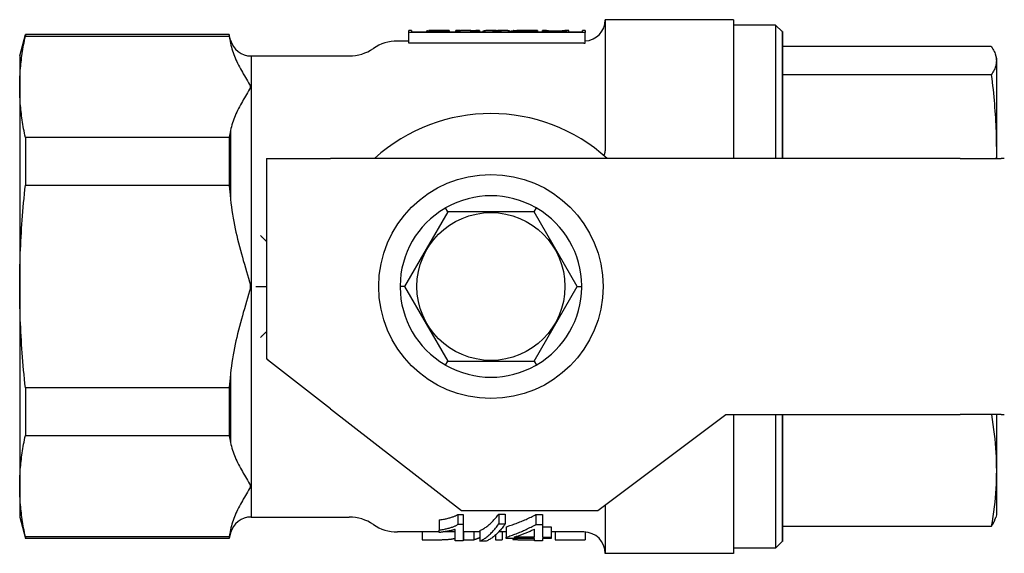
# Model space of a CAD drawing. Header units: millimetres. Extents: x 266 to 437, y 88 to 323.
# Tile 4 of 9: x 266 to 312, y 298 to 323. Entities that reach past the tile are written whole.
import ezdxf

# ---------------------------------------------------------------- set-up
doc = ezdxf.new("R2010")
doc.units = ezdxf.units.MM
doc.layers.add('DETAIL', color=2, linetype='Continuous')

msp = doc.modelspace()

# ---------------------------------------------------------------- linework, layer by layer
at = {"layer": 'DETAIL'}
for p, q in [((293.719, 323.082), (293.719, 316.945)), ((299.719, 323.082), (293.719, 323.082)), ((299.719, 323.082), (299.719, 316.581)), ((284.525, 322.474), (284.525, 322.582)), ((284.65, 322.582), (284.525, 322.582)), ((284.65, 322.582), (284.65, 322.491)), ((285.407, 322.554), (285.375, 322.554)), ((285.375, 322.491), (285.375, 322.554)), ((285.407, 322.558), (286.234, 322.558)), ((285.407, 322.539), (285.407, 322.558)), ((286.419, 322.539), (285.407, 322.539)), ((285.407, 322.491), (285.407, 322.539)), ((285.458, 322.582), (285.458, 322.582)), ((286.234, 322.582), (285.458, 322.582)), ((285.458, 322.558), (285.458, 322.582)), ((286.419, 322.582), (285.458, 322.582)), ((286.234, 322.558), (286.234, 322.582)), ((286.419, 322.582), (286.419, 322.539)), ((286.419, 322.491), (286.419, 322.539)), ((286.733, 322.539), (286.733, 322.582)), ((286.91, 322.582), (286.733, 322.582)), ((286.91, 322.539), (286.733, 322.539)), ((286.733, 322.491), (286.733, 322.539)), ((286.91, 322.582), (286.91, 322.539)), ((286.91, 322.491), (286.91, 322.539)), ((287.402, 322.582), (287.189, 322.582)), ((287.835, 322.539), (287.646, 322.539)), ((287.646, 322.491), (287.646, 322.539)), ((287.658, 322.569), (287.658, 322.582)), ((287.835, 322.582), (287.658, 322.582)), ((287.835, 322.582), (287.835, 322.539)), ((287.835, 322.491), (287.835, 322.539)), ((287.981, 322.491), (287.981, 322.535)), ((288.465, 322.582), (288.274, 322.582)), ((288.52, 322.58), (288.78, 322.58)), ((288.753, 322.539), (288.553, 322.539)), ((288.553, 322.491), (288.553, 322.539)), ((288.753, 322.491), (288.753, 322.539)), ((289.014, 322.582), (288.834, 322.582)), ((289.289, 322.491), (289.289, 322.535)), ((289.314, 322.491), (289.314, 322.535)), ((289.426, 322.491), (289.426, 322.574)), ((290.545, 322.582), (289.582, 322.582)), ((290.361, 322.557), (289.917, 322.557)), ((290.545, 322.539), (289.925, 322.539)), ((289.963, 322.582), (290.361, 322.582)), ((290.361, 322.557), (290.361, 322.582)), ((290.545, 322.582), (290.545, 322.539)), ((290.545, 322.491), (290.545, 322.539)), ((290.777, 322.491), (290.777, 322.576)), ((290.801, 322.491), (290.801, 322.574)), ((290.962, 322.576), (290.962, 322.578)), ((292.013, 322.582), (291.823, 322.582)), ((292.013, 322.491), (292.013, 322.582)), ((292.65, 322.491), (292.65, 322.582)), ((292.775, 322.582), (292.65, 322.582)), ((292.775, 322.582), (292.775, 322.474)), ((301.69, 322.832), (299.719, 322.832)), ((301.69, 322.832), (301.69, 316.58)), ((301.993, 322.529), (301.69, 322.832)), ((301.993, 322.529), (301.993, 316.58)), ((302.019, 322.528), (301.993, 322.529)), ((302.019, 322.528), (302.019, 316.58)), ((266.319, 321.382), (266.587, 322.382)), ((266.587, 322.382), (266.587, 322.312)), ((276.119, 322.382), (266.587, 322.382)), ((266.587, 322.312), (276.119, 322.312)), ((276.119, 322.382), (276.119, 322.312)), ((276.187, 322.129), (276.119, 322.382)), ((276.187, 322.129), (276.187, 321.977)), ((284.525, 322.082), (283.999, 322.082)), ((292.775, 322.474), (284.525, 322.474)), ((284.525, 321.979), (284.525, 322.474)), ((292.65, 322.491), (284.65, 322.491)), ((292.775, 321.98), (292.775, 322.474)), ((292.719, 321.979), (284.525, 321.979)), ((311.782, 321.824), (302.019, 321.824)), ((266.319, 321.382), (266.319, 319.935)), ((277.155, 321.382), (277.155, 299.782)), ((277.155, 321.382), (281.738, 321.382)), ((312.019, 321.28), (311.986, 321.404)), ((312.019, 321.28), (312.019, 316.579)), ((311.782, 320.501), (302.019, 320.501)), ((266.319, 319.935), (266.319, 310.582)), ((277.119, 319.907), (277.119, 319.964)), ((276.187, 317.894), (276.187, 314.666)), ((266.587, 317.558), (266.587, 315.336)), ((276.119, 317.558), (266.587, 317.558)), ((276.119, 317.558), (276.119, 315.336)), ((277.87, 316.584), (277.869, 307.184)), ((277.87, 316.584), (280.87, 316.584)), ((299.37, 316.581), (280.87, 316.584)), ((300.431, 316.58), (299.37, 316.581)), ((310.32, 316.579), (300.431, 316.58)), ((310.32, 316.579), (312.238, 316.579)), ((312.39, 316.579), (312.238, 316.579)), ((266.587, 315.336), (276.119, 315.336)), ((286.349, 314.082), (286.245, 314.262)), ((290.39, 314.082), (290.494, 314.262)), ((286.349, 314.082), (284.328, 310.582)), ((290.39, 314.082), (286.349, 314.082)), ((292.411, 310.582), (290.39, 314.082)), ((266.319, 310.582), (266.319, 301.229)), ((277.119, 310.526), (277.119, 310.639)), ((277.367, 310.582), (277.869, 310.582)), ((284.328, 310.582), (284.12, 310.582)), ((284.328, 310.582), (286.349, 307.082)), ((290.39, 307.082), (292.411, 310.582)), ((292.411, 310.582), (292.618, 310.582)), ((277.911, 307.184), (277.869, 307.184)), ((277.911, 307.184), (277.911, 307.151)), ((280.868, 304.85), (277.911, 307.151)), ((286.245, 306.903), (286.349, 307.082)), ((286.349, 307.082), (290.39, 307.082)), ((290.39, 307.082), (290.494, 306.903)), ((276.187, 306.499), (276.187, 303.271)), ((266.587, 305.828), (266.587, 303.606)), ((276.119, 305.828), (266.587, 305.828)), ((276.119, 305.828), (276.119, 303.606)), ((280.868, 304.85), (286.994, 300.083)), ((293.368, 300.082), (299.368, 304.581)), ((299.368, 304.581), (300.429, 304.58)), ((299.719, 304.581), (299.719, 298.082)), ((300.429, 304.58), (310.318, 304.579)), ((301.69, 304.58), (301.69, 298.332)), ((301.993, 304.58), (301.993, 298.636)), ((302.019, 304.58), (302.019, 298.637)), ((312.237, 304.579), (310.318, 304.579)), ((312.019, 304.579), (312.019, 299.885)), ((312.237, 304.579), (312.388, 304.579)), ((312.388, 304.579), (312.391, 304.579)), ((266.587, 303.606), (276.119, 303.606)), ((266.319, 301.229), (266.319, 299.782)), ((277.119, 301.201), (277.119, 301.258)), ((286.994, 300.083), (293.368, 300.082)), ((293.719, 300.345), (293.719, 298.082)), ((266.319, 299.782), (266.587, 298.782)), ((277.155, 299.782), (281.738, 299.782)), ((285.943, 299.645), (285.943, 299.17)), ((286.824, 299.906), (287.066, 299.906)), ((286.824, 299.906), (286.824, 299.441)), ((287.066, 299.906), (287.066, 299.441)), ((288.732, 299.92), (289.035, 299.92)), ((288.732, 299.92), (288.732, 299.457)), ((289.035, 299.92), (289.035, 299.457)), ((290.476, 299.901), (290.783, 299.901)), ((290.476, 299.901), (290.476, 299.437)), ((290.783, 299.901), (290.783, 299.437)), ((312.019, 299.885), (311.986, 299.761)), ((276.187, 299.036), (276.119, 298.782)), ((276.187, 299.188), (276.187, 299.036)), ((285.943, 299.082), (283.999, 299.082)), ((285.156, 299.082), (285.156, 298.719)), ((285.943, 299.058), (285.943, 299.17)), ((286.691, 299.082), (286.129, 299.082)), ((286.691, 298.661), (286.691, 299.198)), ((286.824, 299.441), (287.066, 299.441)), ((287.066, 299.441), (287.066, 298.661)), ((287.849, 299.082), (287.066, 299.082)), ((287.083, 299.082), (287.083, 298.719)), ((287.562, 299.082), (287.562, 298.719)), ((287.849, 299.152), (287.849, 298.655)), ((289.086, 299.082), (288.73, 299.082)), ((288.732, 299.457), (289.035, 299.457)), ((288.9, 299.082), (288.9, 298.719)), ((289.086, 299.33), (289.086, 298.841)), ((290.408, 298.841), (290.408, 299.22)), ((290.476, 299.437), (290.783, 299.437)), ((290.783, 299.437), (290.783, 298.841)), ((290.783, 299.33), (291.194, 299.33)), ((291.194, 299.33), (291.194, 298.841)), ((292.719, 299.082), (291.194, 299.082)), ((291.381, 299.082), (291.381, 298.719)), ((292.774, 299.081), (292.774, 298.719)), ((311.782, 299.341), (302.019, 299.341)), ((266.587, 298.852), (266.587, 298.782)), ((276.119, 298.852), (266.587, 298.852)), ((276.119, 298.782), (266.587, 298.782)), ((276.119, 298.852), (276.119, 298.782)), ((285.156, 298.719), (285.794, 298.719)), ((287.066, 298.661), (286.691, 298.661)), ((287.083, 298.719), (287.562, 298.719)), ((288.151, 298.655), (287.849, 298.655)), ((288.585, 298.94), (288.585, 298.719)), ((288.585, 298.719), (288.9, 298.719)), ((289.086, 298.772), (289.086, 298.841)), ((290.408, 298.772), (289.086, 298.772)), ((289.396, 298.772), (289.396, 298.735)), ((290.408, 298.841), (289.453, 298.841)), ((290.408, 298.661), (290.408, 298.772)), ((290.783, 298.661), (290.408, 298.661)), ((290.783, 298.841), (291.194, 298.841)), ((290.783, 298.772), (290.783, 298.661)), ((291.194, 298.772), (290.783, 298.772)), ((291.194, 298.841), (291.194, 298.772)), ((291.381, 298.719), (292.774, 298.719)), ((301.993, 298.636), (301.69, 298.332)), ((302.019, 298.637), (301.993, 298.636)), ((299.719, 298.082), (293.719, 298.082)), ((301.69, 298.332), (299.719, 298.332))]:
    msp.add_line(p, q, dxfattribs=at)
at = {"layer": 'DETAIL', "flags": 128}
for points in [[(287.646, 322.539), (287.615, 322.545), (287.585, 322.55), (287.554, 322.555), (287.523, 322.559), (287.493, 322.563), (287.462, 322.567), (287.431, 322.57), (287.401, 322.573), (287.37, 322.576), (287.339, 322.578), (287.308, 322.579), (287.278, 322.581), (287.247, 322.582), (287.216, 322.582), (287.186, 322.582), (287.155, 322.582), (287.124, 322.582), (287.094, 322.581), (287.063, 322.579), (287.032, 322.577), (287.002, 322.575), (286.971, 322.573), (286.94, 322.57), (286.91, 322.566)], [(287.402, 322.582), (287.413, 322.582), (287.424, 322.582), (287.434, 322.582), (287.445, 322.582), (287.456, 322.582), (287.466, 322.582), (287.477, 322.581), (287.488, 322.581), (287.498, 322.58), (287.509, 322.58), (287.52, 322.58), (287.53, 322.579), (287.541, 322.578), (287.552, 322.578), (287.562, 322.577), (287.573, 322.576), (287.584, 322.576), (287.594, 322.575), (287.605, 322.574), (287.616, 322.573), (287.626, 322.572), (287.637, 322.571), (287.647, 322.57), (287.658, 322.569)], [(288.553, 322.539), (288.529, 322.546), (288.505, 322.553), (288.482, 322.559), (288.458, 322.564), (288.434, 322.568), (288.41, 322.572), (288.386, 322.575), (288.362, 322.578), (288.339, 322.58), (288.315, 322.581), (288.291, 322.582), (288.267, 322.582), (288.243, 322.582), (288.22, 322.581), (288.196, 322.579), (288.172, 322.577), (288.148, 322.574), (288.124, 322.57), (288.1, 322.566), (288.077, 322.561), (288.053, 322.555), (288.029, 322.549), (288.005, 322.542), (287.981, 322.535)], [(288.558, 322.577), (288.554, 322.577), (288.55, 322.578), (288.546, 322.578), (288.542, 322.579), (288.538, 322.579), (288.534, 322.579), (288.531, 322.58), (288.527, 322.58), (288.523, 322.58), (288.519, 322.581), (288.515, 322.581), (288.511, 322.581), (288.508, 322.581), (288.504, 322.581), (288.5, 322.582), (288.496, 322.582), (288.492, 322.582), (288.488, 322.582), (288.485, 322.582), (288.481, 322.582), (288.477, 322.582), (288.473, 322.582), (288.469, 322.582), (288.465, 322.582)], [(288.657, 322.556), (288.654, 322.557), (288.651, 322.558), (288.648, 322.559), (288.645, 322.56), (288.642, 322.561), (288.638, 322.562), (288.635, 322.563), (288.631, 322.563), (288.628, 322.564), (288.624, 322.565), (288.62, 322.566), (288.616, 322.567), (288.612, 322.568), (288.607, 322.569), (288.603, 322.57), (288.598, 322.571), (288.594, 322.572), (288.589, 322.572), (288.584, 322.573), (288.579, 322.574), (288.574, 322.575), (288.568, 322.575), (288.563, 322.576), (288.558, 322.577)], [(288.733, 322.576), (288.729, 322.575), (288.725, 322.575), (288.721, 322.574), (288.718, 322.573), (288.714, 322.573), (288.71, 322.572), (288.707, 322.571), (288.703, 322.571), (288.7, 322.57), (288.697, 322.569), (288.693, 322.568), (288.69, 322.568), (288.687, 322.567), (288.684, 322.566), (288.681, 322.565), (288.678, 322.564), (288.675, 322.563), (288.672, 322.562), (288.669, 322.561), (288.667, 322.56), (288.664, 322.559), (288.662, 322.558), (288.659, 322.557), (288.657, 322.556)], [(288.834, 322.582), (288.83, 322.582), (288.826, 322.582), (288.821, 322.582), (288.817, 322.582), (288.813, 322.582), (288.809, 322.582), (288.805, 322.582), (288.8, 322.582), (288.796, 322.581), (288.792, 322.581), (288.788, 322.581), (288.783, 322.581), (288.779, 322.58), (288.775, 322.58), (288.771, 322.58), (288.767, 322.579), (288.762, 322.579), (288.758, 322.579), (288.754, 322.578), (288.75, 322.578), (288.745, 322.577), (288.741, 322.577), (288.737, 322.576), (288.733, 322.576)], [(289.289, 322.535), (289.267, 322.542), (289.245, 322.549), (289.222, 322.555), (289.2, 322.561), (289.177, 322.566), (289.155, 322.57), (289.133, 322.574), (289.11, 322.577), (289.088, 322.579), (289.066, 322.581), (289.043, 322.582), (289.021, 322.582), (288.999, 322.582), (288.976, 322.581), (288.954, 322.58), (288.932, 322.578), (288.909, 322.575), (288.887, 322.572), (288.864, 322.568), (288.842, 322.564), (288.82, 322.559), (288.797, 322.553), (288.775, 322.546), (288.753, 322.539)], [(289.426, 322.555), (289.422, 322.555), (289.417, 322.554), (289.412, 322.553), (289.408, 322.552), (289.403, 322.552), (289.398, 322.551), (289.394, 322.55), (289.389, 322.549), (289.384, 322.548), (289.379, 322.547), (289.375, 322.547), (289.37, 322.546), (289.365, 322.545), (289.361, 322.544), (289.356, 322.543), (289.351, 322.542), (289.347, 322.541), (289.342, 322.54), (289.337, 322.539), (289.332, 322.539), (289.328, 322.538), (289.323, 322.537), (289.318, 322.536), (289.314, 322.535)], [(289.426, 322.574), (289.427, 322.575), (289.428, 322.576), (289.429, 322.576), (289.431, 322.577), (289.433, 322.578), (289.436, 322.578), (289.44, 322.579), (289.444, 322.579), (289.448, 322.58), (289.453, 322.58), (289.459, 322.581), (289.465, 322.581), (289.472, 322.581), (289.479, 322.581), (289.487, 322.582), (289.495, 322.582), (289.504, 322.582), (289.514, 322.582), (289.524, 322.582), (289.534, 322.582), (289.545, 322.582), (289.557, 322.582), (289.569, 322.582), (289.582, 322.582)], [(289.925, 322.539), (289.879, 322.539), (289.837, 322.54), (289.797, 322.54), (289.76, 322.541), (289.726, 322.541), (289.694, 322.542), (289.666, 322.543), (289.64, 322.544), (289.616, 322.545), (289.594, 322.547), (289.572, 322.548), (289.552, 322.55), (289.533, 322.552), (289.516, 322.554), (289.499, 322.556), (289.484, 322.558), (289.471, 322.56), (289.459, 322.563), (289.449, 322.565), (289.441, 322.567), (289.435, 322.569), (289.43, 322.571), (289.427, 322.572), (289.426, 322.574)], [(289.617, 322.574), (289.618, 322.575), (289.619, 322.576), (289.622, 322.577), (289.626, 322.577), (289.632, 322.578), (289.638, 322.579), (289.646, 322.579), (289.654, 322.58), (289.664, 322.58), (289.675, 322.58), (289.687, 322.581), (289.7, 322.581), (289.714, 322.581), (289.73, 322.581), (289.746, 322.582), (289.763, 322.582), (289.782, 322.582), (289.803, 322.582), (289.825, 322.582), (289.849, 322.582), (289.875, 322.582), (289.903, 322.582), (289.932, 322.582), (289.963, 322.582)], [(289.917, 322.557), (289.892, 322.557), (289.868, 322.557), (289.845, 322.557), (289.823, 322.557), (289.802, 322.558), (289.783, 322.558), (289.764, 322.559), (289.747, 322.559), (289.731, 322.56), (289.716, 322.561), (289.702, 322.562), (289.689, 322.563), (289.678, 322.563), (289.667, 322.564), (289.658, 322.565), (289.649, 322.566), (289.642, 322.567), (289.635, 322.568), (289.63, 322.569), (289.625, 322.57), (289.622, 322.571), (289.619, 322.572), (289.617, 322.573), (289.617, 322.574)], [(290.962, 322.578), (290.954, 322.578), (290.946, 322.578), (290.938, 322.577), (290.931, 322.577), (290.923, 322.577), (290.915, 322.577), (290.908, 322.577), (290.9, 322.577), (290.892, 322.577), (290.885, 322.577), (290.877, 322.577), (290.869, 322.577), (290.862, 322.577), (290.854, 322.576), (290.846, 322.576), (290.839, 322.576), (290.831, 322.576), (290.823, 322.576), (290.815, 322.576), (290.808, 322.576), (290.8, 322.576), (290.792, 322.576), (290.785, 322.576), (290.777, 322.576)], [(290.801, 322.574), (290.809, 322.574), (290.817, 322.574), (290.824, 322.574), (290.832, 322.575), (290.84, 322.575), (290.847, 322.575), (290.855, 322.575), (290.862, 322.575), (290.87, 322.575), (290.878, 322.575), (290.885, 322.575), (290.893, 322.575), (290.901, 322.575), (290.908, 322.575), (290.916, 322.576), (290.923, 322.576), (290.931, 322.576), (290.939, 322.576), (290.946, 322.576), (290.954, 322.576), (290.962, 322.576), (290.969, 322.576), (290.977, 322.576), (290.984, 322.576)], [(291.353, 322.536), (291.319, 322.536), (291.285, 322.537), (291.253, 322.537), (291.221, 322.538), (291.191, 322.539), (291.161, 322.54), (291.132, 322.541), (291.104, 322.542), (291.077, 322.544), (291.051, 322.545), (291.025, 322.547), (291.001, 322.549), (290.978, 322.551), (290.956, 322.553), (290.935, 322.555), (290.915, 322.558), (290.897, 322.56), (290.88, 322.562), (290.864, 322.564), (290.849, 322.566), (290.835, 322.568), (290.823, 322.57), (290.811, 322.572), (290.801, 322.574)], [(290.969, 322.576), (290.969, 322.576), (290.969, 322.576), (290.968, 322.576), (290.968, 322.576), (290.968, 322.577), (290.967, 322.577), (290.967, 322.577), (290.967, 322.577), (290.966, 322.577), (290.966, 322.577), (290.966, 322.577), (290.965, 322.577), (290.965, 322.577), (290.965, 322.577), (290.964, 322.577), (290.964, 322.577), (290.964, 322.577), (290.963, 322.577), (290.963, 322.577), (290.963, 322.577), (290.962, 322.577), (290.962, 322.578), (290.962, 322.578), (290.962, 322.578)], [(290.984, 322.576), (290.993, 322.575), (291.002, 322.574), (291.011, 322.573), (291.022, 322.571), (291.033, 322.57), (291.044, 322.569), (291.056, 322.567), (291.069, 322.566), (291.082, 322.565), (291.096, 322.563), (291.11, 322.562), (291.125, 322.561), (291.141, 322.56), (291.157, 322.559), (291.174, 322.558), (291.192, 322.558), (291.211, 322.557), (291.23, 322.556), (291.249, 322.556), (291.27, 322.555), (291.291, 322.555), (291.312, 322.555), (291.335, 322.555), (291.358, 322.555)], [(292.013, 322.582), (292.012, 322.582), (292.007, 322.581), (292.001, 322.58), (291.991, 322.579), (291.98, 322.577), (291.965, 322.574), (291.948, 322.572), (291.928, 322.569), (291.906, 322.566), (291.882, 322.563), (291.856, 322.56), (291.827, 322.557), (291.796, 322.554), (291.763, 322.552), (291.728, 322.549), (291.691, 322.546), (291.652, 322.544), (291.612, 322.542), (291.571, 322.54), (291.529, 322.539), (291.487, 322.538), (291.443, 322.537), (291.399, 322.536), (291.353, 322.536)], [(291.358, 322.555), (291.397, 322.555), (291.435, 322.555), (291.471, 322.556), (291.505, 322.557), (291.538, 322.558), (291.568, 322.559), (291.598, 322.56), (291.625, 322.562), (291.651, 322.564), (291.675, 322.565), (291.697, 322.567), (291.717, 322.569), (291.735, 322.571), (291.751, 322.572), (291.765, 322.574), (291.777, 322.576), (291.788, 322.577), (291.797, 322.579), (291.805, 322.58), (291.811, 322.581), (291.816, 322.581), (291.82, 322.582), (291.822, 322.582), (291.823, 322.582)], [(266.319, 319.935), (266.32, 320.032), (266.321, 320.129), (266.323, 320.225), (266.327, 320.322), (266.331, 320.418), (266.336, 320.515), (266.342, 320.611), (266.349, 320.708), (266.357, 320.805), (266.365, 320.902), (266.375, 321), (266.385, 321.097), (266.397, 321.195), (266.409, 321.294), (266.423, 321.393), (266.437, 321.492), (266.452, 321.593), (266.469, 321.693), (266.486, 321.794), (266.504, 321.896), (266.523, 321.999), (266.544, 322.103), (266.565, 322.207), (266.587, 322.312)], [(276.119, 322.312), (276.122, 322.298), (276.125, 322.284), (276.128, 322.27), (276.131, 322.256), (276.134, 322.242), (276.137, 322.228), (276.14, 322.214), (276.143, 322.2), (276.146, 322.186), (276.149, 322.172), (276.152, 322.158), (276.154, 322.144), (276.157, 322.13), (276.16, 322.116), (276.163, 322.102), (276.166, 322.088), (276.168, 322.074), (276.171, 322.06), (276.174, 322.046), (276.176, 322.033), (276.179, 322.019), (276.182, 322.005), (276.184, 321.991), (276.187, 321.977)], [(276.187, 321.977), (276.204, 321.89), (276.225, 321.802), (276.249, 321.714), (276.276, 321.627), (276.305, 321.54), (276.336, 321.454), (276.369, 321.37), (276.404, 321.287), (276.439, 321.207), (276.476, 321.126), (276.516, 321.043), (276.558, 320.957), (276.603, 320.871), (276.648, 320.786), (276.693, 320.702), (276.738, 320.62), (276.783, 320.541), (276.831, 320.457), (276.88, 320.372), (276.929, 320.29), (276.976, 320.21), (277.025, 320.127), (277.075, 320.043), (277.119, 319.964)], [(311.782, 321.824), (311.821, 321.765), (311.856, 321.707), (311.888, 321.65), (311.916, 321.594), (311.94, 321.538), (311.961, 321.483), (311.979, 321.429), (311.993, 321.375), (312.004, 321.322), (312.012, 321.268), (312.017, 321.215), (312.018, 321.162), (312.017, 321.109), (312.012, 321.056), (312.004, 321.003), (311.993, 320.95), (311.979, 320.896), (311.961, 320.841), (311.94, 320.787), (311.916, 320.731), (311.888, 320.675), (311.856, 320.618), (311.821, 320.56), (311.782, 320.501)], [(311.782, 320.501), (311.804, 320.324), (311.825, 320.149), (311.845, 319.976), (311.863, 319.805), (311.881, 319.635), (311.897, 319.467), (311.912, 319.3), (311.926, 319.134), (311.939, 318.969), (311.951, 318.806), (311.963, 318.643), (311.973, 318.481), (311.982, 318.32), (311.99, 318.16), (311.997, 318.001), (312.003, 317.841), (312.008, 317.683), (312.012, 317.525), (312.015, 317.367), (312.017, 317.209), (312.018, 317.051), (312.018, 316.894), (312.018, 316.736), (312.016, 316.579)], [(266.587, 317.558), (266.565, 317.664), (266.544, 317.768), (266.523, 317.872), (266.504, 317.975), (266.486, 318.077), (266.469, 318.178), (266.452, 318.278), (266.437, 318.378), (266.423, 318.478), (266.409, 318.577), (266.397, 318.675), (266.385, 318.774), (266.375, 318.871), (266.365, 318.969), (266.357, 319.066), (266.349, 319.163), (266.342, 319.26), (266.336, 319.356), (266.331, 319.453), (266.327, 319.549), (266.323, 319.646), (266.321, 319.742), (266.32, 319.839), (266.319, 319.935)], [(277.119, 319.907), (277.075, 319.827), (277.025, 319.744), (276.976, 319.661), (276.929, 319.581), (276.88, 319.499), (276.831, 319.414), (276.783, 319.33), (276.738, 319.251), (276.693, 319.169), (276.648, 319.085), (276.603, 319), (276.558, 318.914), (276.516, 318.828), (276.476, 318.745), (276.439, 318.664), (276.404, 318.584), (276.369, 318.501), (276.336, 318.417), (276.305, 318.331), (276.276, 318.244), (276.249, 318.157), (276.225, 318.069), (276.204, 317.981), (276.187, 317.894)], [(276.187, 317.894), (276.184, 317.88), (276.182, 317.866), (276.179, 317.852), (276.176, 317.838), (276.174, 317.824), (276.171, 317.811), (276.168, 317.797), (276.166, 317.783), (276.163, 317.769), (276.16, 317.755), (276.157, 317.741), (276.154, 317.727), (276.152, 317.713), (276.149, 317.699), (276.146, 317.685), (276.143, 317.671), (276.14, 317.657), (276.137, 317.643), (276.134, 317.629), (276.131, 317.615), (276.128, 317.601), (276.125, 317.587), (276.122, 317.573), (276.119, 317.558)], [(293.656, 316.719), (293.661, 316.728), (293.666, 316.737), (293.671, 316.746), (293.675, 316.755), (293.68, 316.764), (293.684, 316.773), (293.688, 316.782), (293.691, 316.791), (293.695, 316.801), (293.698, 316.81), (293.701, 316.819), (293.703, 316.829), (293.706, 316.838), (293.708, 316.848), (293.71, 316.857), (293.712, 316.867), (293.714, 316.877), (293.715, 316.886), (293.716, 316.896), (293.717, 316.906), (293.718, 316.915), (293.719, 316.925), (293.719, 316.935), (293.719, 316.945)], [(266.319, 310.582), (266.32, 310.776), (266.321, 310.969), (266.323, 311.162), (266.327, 311.355), (266.331, 311.548), (266.336, 311.741), (266.342, 311.934), (266.349, 312.128), (266.357, 312.322), (266.365, 312.516), (266.375, 312.711), (266.385, 312.906), (266.397, 313.102), (266.409, 313.299), (266.423, 313.497), (266.437, 313.696), (266.452, 313.896), (266.469, 314.098), (266.486, 314.3), (266.504, 314.504), (266.523, 314.71), (266.544, 314.917), (266.565, 315.126), (266.587, 315.336)], [(276.119, 315.336), (276.122, 315.308), (276.125, 315.28), (276.128, 315.252), (276.131, 315.224), (276.134, 315.195), (276.137, 315.167), (276.14, 315.139), (276.143, 315.111), (276.146, 315.083), (276.149, 315.055), (276.152, 315.027), (276.154, 314.999), (276.157, 314.971), (276.16, 314.943), (276.163, 314.916), (276.166, 314.888), (276.168, 314.86), (276.171, 314.832), (276.174, 314.804), (276.176, 314.777), (276.179, 314.749), (276.182, 314.721), (276.184, 314.694), (276.187, 314.666)], [(276.187, 314.666), (276.204, 314.491), (276.225, 314.316), (276.249, 314.14), (276.276, 313.965), (276.305, 313.791), (276.336, 313.62), (276.369, 313.451), (276.404, 313.286), (276.439, 313.125), (276.476, 312.964), (276.516, 312.797), (276.558, 312.626), (276.603, 312.454), (276.648, 312.283), (276.693, 312.115), (276.738, 311.952), (276.783, 311.793), (276.831, 311.625), (276.88, 311.455), (276.929, 311.291), (276.976, 311.131), (277.025, 310.965), (277.075, 310.798), (277.119, 310.639)], [(286.245, 314.262), (286.243, 314.261), (286.242, 314.261), (286.24, 314.26), (286.239, 314.259), (286.237, 314.258), (286.236, 314.258), (286.235, 314.257), (286.233, 314.256), (286.232, 314.255), (286.23, 314.255), (286.229, 314.254), (286.227, 314.253), (286.226, 314.252), (286.225, 314.251), (286.223, 314.251), (286.222, 314.25), (286.22, 314.249), (286.219, 314.248), (286.218, 314.247), (286.216, 314.247), (286.215, 314.246), (286.213, 314.245), (286.212, 314.244), (286.21, 314.243)], [(286.278, 314.282), (286.277, 314.282), (286.275, 314.281), (286.274, 314.28), (286.272, 314.279), (286.271, 314.278), (286.27, 314.278), (286.268, 314.277), (286.267, 314.276), (286.265, 314.275), (286.264, 314.274), (286.263, 314.273), (286.261, 314.273), (286.26, 314.272), (286.259, 314.271), (286.257, 314.27), (286.256, 314.269), (286.254, 314.268), (286.253, 314.267), (286.252, 314.267), (286.25, 314.266), (286.249, 314.265), (286.248, 314.264), (286.246, 314.263), (286.245, 314.262)], [(290.494, 314.262), (290.492, 314.263), (290.491, 314.264), (290.49, 314.265), (290.488, 314.266), (290.487, 314.267), (290.485, 314.267), (290.484, 314.268), (290.483, 314.269), (290.481, 314.27), (290.48, 314.271), (290.479, 314.272), (290.477, 314.273), (290.476, 314.273), (290.474, 314.274), (290.473, 314.275), (290.472, 314.276), (290.47, 314.277), (290.469, 314.278), (290.467, 314.278), (290.466, 314.279), (290.465, 314.28), (290.463, 314.281), (290.462, 314.282), (290.46, 314.282)], [(290.528, 314.243), (290.527, 314.244), (290.525, 314.245), (290.524, 314.246), (290.522, 314.247), (290.521, 314.247), (290.52, 314.248), (290.518, 314.249), (290.517, 314.25), (290.515, 314.251), (290.514, 314.251), (290.512, 314.252), (290.511, 314.253), (290.51, 314.254), (290.508, 314.255), (290.507, 314.255), (290.505, 314.256), (290.504, 314.257), (290.503, 314.258), (290.501, 314.258), (290.5, 314.259), (290.498, 314.26), (290.497, 314.261), (290.495, 314.261), (290.494, 314.262)], [(277.87, 312.698), (277.859, 312.708), (277.848, 312.717), (277.837, 312.727), (277.826, 312.737), (277.814, 312.748), (277.803, 312.758), (277.792, 312.769), (277.78, 312.78), (277.768, 312.791), (277.756, 312.802), (277.745, 312.813), (277.733, 312.825), (277.721, 312.836), (277.709, 312.848), (277.697, 312.86), (277.684, 312.872), (277.672, 312.884), (277.66, 312.896), (277.648, 312.909), (277.635, 312.921), (277.623, 312.934), (277.611, 312.946), (277.598, 312.959), (277.586, 312.972)], [(266.587, 305.828), (266.565, 306.039), (266.544, 306.248), (266.523, 306.455), (266.504, 306.66), (266.486, 306.864), (266.469, 307.067), (266.452, 307.268), (266.437, 307.468), (266.423, 307.667), (266.409, 307.865), (266.397, 308.062), (266.385, 308.259), (266.375, 308.454), (266.365, 308.649), (266.357, 308.843), (266.349, 309.037), (266.342, 309.231), (266.336, 309.424), (266.331, 309.617), (266.327, 309.81), (266.323, 310.003), (266.321, 310.196), (266.32, 310.389), (266.319, 310.582)], [(277.119, 310.526), (277.075, 310.366), (277.025, 310.2), (276.976, 310.034), (276.929, 309.874), (276.88, 309.71), (276.831, 309.54), (276.783, 309.372), (276.738, 309.213), (276.693, 309.05), (276.648, 308.882), (276.603, 308.711), (276.558, 308.539), (276.516, 308.368), (276.476, 308.201), (276.439, 308.04), (276.404, 307.879), (276.369, 307.714), (276.336, 307.545), (276.305, 307.374), (276.276, 307.2), (276.249, 307.025), (276.225, 306.849), (276.204, 306.673), (276.187, 306.499)], [(284.119, 310.621), (284.119, 310.62), (284.119, 310.618), (284.119, 310.617), (284.119, 310.615), (284.119, 310.613), (284.119, 310.612), (284.119, 310.61), (284.119, 310.608), (284.119, 310.607), (284.119, 310.605), (284.119, 310.604), (284.12, 310.602), (284.12, 310.6), (284.12, 310.599), (284.12, 310.597), (284.12, 310.596), (284.12, 310.594), (284.12, 310.592), (284.12, 310.591), (284.12, 310.589), (284.12, 310.587), (284.12, 310.586), (284.12, 310.584), (284.12, 310.582)], [(284.12, 310.582), (284.12, 310.581), (284.12, 310.579), (284.12, 310.577), (284.12, 310.576), (284.12, 310.574), (284.12, 310.573), (284.12, 310.571), (284.12, 310.569), (284.12, 310.568), (284.12, 310.566), (284.12, 310.564), (284.12, 310.563), (284.119, 310.561), (284.119, 310.56), (284.119, 310.558), (284.119, 310.556), (284.119, 310.555), (284.119, 310.553), (284.119, 310.551), (284.119, 310.55), (284.119, 310.548), (284.119, 310.547), (284.119, 310.545), (284.119, 310.543)], [(292.618, 310.582), (292.618, 310.584), (292.618, 310.586), (292.618, 310.587), (292.619, 310.589), (292.619, 310.591), (292.619, 310.592), (292.619, 310.594), (292.619, 310.596), (292.619, 310.597), (292.619, 310.599), (292.619, 310.6), (292.619, 310.602), (292.619, 310.604), (292.619, 310.605), (292.619, 310.607), (292.619, 310.608), (292.619, 310.61), (292.619, 310.612), (292.619, 310.613), (292.619, 310.615), (292.619, 310.617), (292.619, 310.618), (292.619, 310.62), (292.619, 310.621)], [(292.619, 310.543), (292.619, 310.545), (292.619, 310.547), (292.619, 310.548), (292.619, 310.55), (292.619, 310.551), (292.619, 310.553), (292.619, 310.555), (292.619, 310.556), (292.619, 310.558), (292.619, 310.56), (292.619, 310.561), (292.619, 310.563), (292.619, 310.564), (292.619, 310.566), (292.619, 310.568), (292.619, 310.569), (292.619, 310.571), (292.619, 310.573), (292.619, 310.574), (292.619, 310.576), (292.618, 310.577), (292.618, 310.579), (292.618, 310.581), (292.618, 310.582)], [(277.586, 308.193), (277.598, 308.206), (277.611, 308.218), (277.623, 308.231), (277.635, 308.244), (277.647, 308.256), (277.66, 308.268), (277.672, 308.281), (277.684, 308.293), (277.696, 308.305), (277.708, 308.317), (277.72, 308.328), (277.732, 308.34), (277.744, 308.351), (277.756, 308.363), (277.768, 308.374), (277.779, 308.385), (277.791, 308.396), (277.803, 308.406), (277.814, 308.417), (277.825, 308.427), (277.836, 308.437), (277.847, 308.447), (277.858, 308.457), (277.869, 308.466)], [(286.21, 306.921), (286.212, 306.921), (286.213, 306.92), (286.215, 306.919), (286.216, 306.918), (286.218, 306.917), (286.219, 306.917), (286.22, 306.916), (286.222, 306.915), (286.223, 306.914), (286.225, 306.913), (286.226, 306.913), (286.227, 306.912), (286.229, 306.911), (286.23, 306.91), (286.232, 306.91), (286.233, 306.909), (286.235, 306.908), (286.236, 306.907), (286.237, 306.906), (286.239, 306.906), (286.24, 306.905), (286.242, 306.904), (286.243, 306.903), (286.245, 306.903)], [(286.245, 306.903), (286.246, 306.902), (286.248, 306.901), (286.249, 306.9), (286.25, 306.899), (286.252, 306.898), (286.253, 306.897), (286.254, 306.896), (286.256, 306.896), (286.257, 306.895), (286.259, 306.894), (286.26, 306.893), (286.261, 306.892), (286.263, 306.891), (286.264, 306.891), (286.265, 306.89), (286.267, 306.889), (286.268, 306.888), (286.27, 306.887), (286.271, 306.886), (286.272, 306.886), (286.274, 306.885), (286.275, 306.884), (286.277, 306.883), (286.278, 306.882)], [(290.46, 306.882), (290.462, 306.883), (290.463, 306.884), (290.465, 306.885), (290.466, 306.886), (290.467, 306.886), (290.469, 306.887), (290.47, 306.888), (290.472, 306.889), (290.473, 306.89), (290.474, 306.891), (290.476, 306.891), (290.477, 306.892), (290.479, 306.893), (290.48, 306.894), (290.481, 306.895), (290.483, 306.896), (290.484, 306.896), (290.485, 306.897), (290.487, 306.898), (290.488, 306.899), (290.49, 306.9), (290.491, 306.901), (290.492, 306.902), (290.494, 306.903)], [(290.494, 306.903), (290.495, 306.903), (290.497, 306.904), (290.498, 306.905), (290.5, 306.906), (290.501, 306.906), (290.503, 306.907), (290.504, 306.908), (290.505, 306.909), (290.507, 306.91), (290.508, 306.91), (290.51, 306.911), (290.511, 306.912), (290.512, 306.913), (290.514, 306.913), (290.515, 306.914), (290.517, 306.915), (290.518, 306.916), (290.52, 306.917), (290.521, 306.917), (290.522, 306.918), (290.524, 306.919), (290.525, 306.92), (290.527, 306.921), (290.528, 306.921)], [(276.187, 306.499), (276.184, 306.471), (276.182, 306.444), (276.179, 306.416), (276.176, 306.388), (276.174, 306.36), (276.171, 306.333), (276.168, 306.305), (276.166, 306.277), (276.163, 306.249), (276.16, 306.221), (276.157, 306.193), (276.154, 306.166), (276.152, 306.138), (276.149, 306.11), (276.146, 306.082), (276.143, 306.054), (276.14, 306.026), (276.137, 305.997), (276.134, 305.969), (276.131, 305.941), (276.128, 305.913), (276.125, 305.885), (276.122, 305.857), (276.119, 305.828)], [(311.786, 304.579), (311.825, 304.345), (311.859, 304.116), (311.89, 303.89), (311.918, 303.668), (311.942, 303.448), (311.963, 303.231), (311.98, 303.016), (311.994, 302.803), (312.005, 302.591), (312.012, 302.381), (312.017, 302.171), (312.018, 301.961), (312.017, 301.751), (312.012, 301.541), (312.004, 301.33), (311.993, 301.118), (311.978, 300.905), (311.961, 300.69), (311.94, 300.473), (311.915, 300.253), (311.888, 300.03), (311.856, 299.804), (311.821, 299.575), (311.782, 299.341)], [(266.319, 301.229), (266.32, 301.326), (266.321, 301.423), (266.323, 301.519), (266.327, 301.616), (266.331, 301.712), (266.336, 301.809), (266.342, 301.905), (266.349, 302.002), (266.357, 302.099), (266.365, 302.196), (266.375, 302.293), (266.385, 302.391), (266.397, 302.489), (266.409, 302.588), (266.423, 302.687), (266.437, 302.786), (266.452, 302.886), (266.469, 302.987), (266.486, 303.088), (266.504, 303.19), (266.523, 303.293), (266.544, 303.397), (266.565, 303.501), (266.587, 303.606)], [(276.119, 303.606), (276.122, 303.592), (276.125, 303.578), (276.128, 303.564), (276.131, 303.55), (276.134, 303.536), (276.137, 303.522), (276.14, 303.508), (276.143, 303.494), (276.146, 303.48), (276.149, 303.466), (276.152, 303.452), (276.154, 303.438), (276.157, 303.424), (276.16, 303.41), (276.163, 303.396), (276.166, 303.382), (276.168, 303.368), (276.171, 303.354), (276.174, 303.34), (276.176, 303.326), (276.179, 303.313), (276.182, 303.299), (276.184, 303.285), (276.187, 303.271)], [(276.187, 303.271), (276.204, 303.184), (276.225, 303.096), (276.249, 303.008), (276.276, 302.921), (276.305, 302.834), (276.336, 302.748), (276.369, 302.664), (276.404, 302.581), (276.439, 302.501), (276.476, 302.42), (276.516, 302.337), (276.558, 302.251), (276.603, 302.165), (276.648, 302.079), (276.693, 301.995), (276.738, 301.914), (276.783, 301.835), (276.831, 301.751), (276.88, 301.666), (276.929, 301.583), (276.976, 301.504), (277.025, 301.42), (277.075, 301.337), (277.119, 301.258)], [(266.587, 298.852), (266.565, 298.958), (266.544, 299.062), (266.523, 299.166), (266.504, 299.268), (266.486, 299.37), (266.469, 299.472), (266.452, 299.572), (266.437, 299.672), (266.423, 299.772), (266.409, 299.871), (266.397, 299.969), (266.385, 300.067), (266.375, 300.165), (266.365, 300.263), (266.357, 300.36), (266.349, 300.457), (266.342, 300.553), (266.336, 300.65), (266.331, 300.747), (266.327, 300.843), (266.323, 300.939), (266.321, 301.036), (266.32, 301.133), (266.319, 301.229)], [(277.119, 301.201), (277.075, 301.121), (277.025, 301.038), (276.976, 300.955), (276.929, 300.875), (276.88, 300.793), (276.831, 300.708), (276.783, 300.624), (276.738, 300.544), (276.693, 300.463), (276.648, 300.379), (276.603, 300.294), (276.558, 300.207), (276.516, 300.122), (276.476, 300.039), (276.439, 299.958), (276.404, 299.878), (276.369, 299.795), (276.336, 299.711), (276.305, 299.625), (276.276, 299.538), (276.249, 299.45), (276.225, 299.363), (276.204, 299.275), (276.187, 299.188)], [(285.943, 299.645), (285.994, 299.653), (286.045, 299.661), (286.095, 299.669), (286.143, 299.678), (286.191, 299.687), (286.237, 299.696), (286.282, 299.706), (286.326, 299.716), (286.369, 299.727), (286.411, 299.738), (286.452, 299.749), (286.491, 299.761), (286.53, 299.773), (286.566, 299.785), (286.6, 299.796), (286.633, 299.808), (286.663, 299.821), (286.692, 299.833), (286.719, 299.845), (286.743, 299.857), (286.766, 299.869), (286.787, 299.881), (286.807, 299.893), (286.824, 299.906)], [(287.849, 299.152), (287.886, 299.167), (287.923, 299.184), (287.959, 299.202), (287.996, 299.221), (288.033, 299.243), (288.07, 299.265), (288.107, 299.289), (288.143, 299.315), (288.18, 299.342), (288.217, 299.37), (288.254, 299.4), (288.291, 299.432), (288.327, 299.464), (288.364, 299.499), (288.401, 299.534), (288.438, 299.572), (288.475, 299.61), (288.512, 299.65), (288.548, 299.692), (288.585, 299.735), (288.622, 299.779), (288.659, 299.825), (288.696, 299.872), (288.732, 299.92)], [(289.086, 299.33), (289.144, 299.347), (289.202, 299.365), (289.259, 299.383), (289.317, 299.402), (289.375, 299.422), (289.433, 299.442), (289.491, 299.463), (289.549, 299.484), (289.607, 299.506), (289.665, 299.528), (289.723, 299.551), (289.781, 299.575), (289.839, 299.599), (289.897, 299.624), (289.955, 299.649), (290.012, 299.675), (290.07, 299.701), (290.128, 299.728), (290.186, 299.756), (290.244, 299.784), (290.302, 299.812), (290.36, 299.841), (290.418, 299.871), (290.476, 299.901)], [(311.782, 299.341), (311.795, 299.359), (311.807, 299.377), (311.819, 299.396), (311.83, 299.414), (311.841, 299.432), (311.852, 299.45), (311.862, 299.468), (311.872, 299.486), (311.882, 299.503), (311.891, 299.521), (311.9, 299.539), (311.909, 299.556), (311.917, 299.574), (311.925, 299.591), (311.932, 299.608), (311.94, 299.625), (311.947, 299.643), (311.953, 299.66), (311.959, 299.677), (311.965, 299.694), (311.971, 299.711), (311.976, 299.727), (311.981, 299.744), (311.986, 299.761)], [(276.187, 299.188), (276.184, 299.174), (276.182, 299.16), (276.179, 299.146), (276.176, 299.132), (276.174, 299.118), (276.171, 299.104), (276.168, 299.091), (276.166, 299.077), (276.163, 299.063), (276.16, 299.049), (276.157, 299.035), (276.154, 299.021), (276.152, 299.007), (276.149, 298.993), (276.146, 298.979), (276.143, 298.965), (276.14, 298.951), (276.137, 298.937), (276.134, 298.923), (276.131, 298.909), (276.128, 298.895), (276.125, 298.881), (276.122, 298.866), (276.119, 298.852)], [(285.943, 299.17), (285.994, 299.178), (286.045, 299.186), (286.095, 299.195), (286.143, 299.204), (286.191, 299.213), (286.237, 299.223), (286.282, 299.233), (286.326, 299.244), (286.369, 299.255), (286.411, 299.266), (286.452, 299.278), (286.491, 299.29), (286.53, 299.303), (286.566, 299.315), (286.6, 299.328), (286.633, 299.34), (286.663, 299.353), (286.692, 299.365), (286.719, 299.378), (286.743, 299.39), (286.766, 299.403), (286.787, 299.416), (286.807, 299.429), (286.824, 299.441)], [(286.691, 299.198), (286.668, 299.191), (286.644, 299.184), (286.619, 299.178), (286.592, 299.171), (286.564, 299.164), (286.535, 299.157), (286.505, 299.15), (286.474, 299.143), (286.441, 299.137), (286.408, 299.13), (286.373, 299.123), (286.337, 299.117), (286.3, 299.11), (286.265, 299.104), (286.23, 299.098), (286.195, 299.093), (286.162, 299.087), (286.128, 299.082), (286.096, 299.078), (286.064, 299.073), (286.033, 299.069), (286.002, 299.065), (285.972, 299.062), (285.943, 299.058)], [(287.849, 298.655), (287.886, 298.671), (287.923, 298.688), (287.959, 298.707), (287.996, 298.727), (288.033, 298.75), (288.07, 298.773), (288.107, 298.798), (288.143, 298.825), (288.18, 298.853), (288.217, 298.883), (288.254, 298.914), (288.291, 298.947), (288.327, 298.981), (288.364, 299.017), (288.401, 299.054), (288.438, 299.093), (288.475, 299.133), (288.512, 299.175), (288.548, 299.218), (288.585, 299.263), (288.622, 299.309), (288.659, 299.357), (288.696, 299.406), (288.732, 299.457)], [(289.035, 299.457), (288.998, 299.406), (288.961, 299.357), (288.924, 299.309), (288.887, 299.263), (288.851, 299.218), (288.814, 299.175), (288.777, 299.133), (288.74, 299.093), (288.703, 299.054), (288.666, 299.017), (288.63, 298.981), (288.593, 298.947), (288.556, 298.914), (288.519, 298.883), (288.482, 298.853), (288.446, 298.825), (288.409, 298.798), (288.372, 298.773), (288.335, 298.75), (288.298, 298.727), (288.262, 298.707), (288.225, 298.688), (288.188, 298.671), (288.151, 298.655)], [(289.086, 298.841), (289.144, 298.859), (289.202, 298.877), (289.259, 298.896), (289.317, 298.916), (289.375, 298.937), (289.433, 298.958), (289.491, 298.979), (289.549, 299.002), (289.607, 299.024), (289.665, 299.048), (289.723, 299.072), (289.781, 299.096), (289.839, 299.122), (289.897, 299.147), (289.955, 299.174), (290.012, 299.201), (290.07, 299.228), (290.128, 299.256), (290.186, 299.285), (290.244, 299.314), (290.302, 299.344), (290.36, 299.374), (290.418, 299.405), (290.476, 299.437)], [(289.453, 298.841), (289.493, 298.853), (289.533, 298.866), (289.572, 298.879), (289.612, 298.892), (289.652, 298.906), (289.692, 298.92), (289.732, 298.934), (289.771, 298.949), (289.811, 298.963), (289.851, 298.979), (289.891, 298.994), (289.931, 299.01), (289.971, 299.026), (290.01, 299.042), (290.05, 299.058), (290.09, 299.075), (290.13, 299.092), (290.17, 299.11), (290.209, 299.127), (290.249, 299.145), (290.289, 299.164), (290.329, 299.182), (290.369, 299.201), (290.408, 299.22)], [(292.774, 299.067), (292.774, 299.067), (292.775, 299.068), (292.775, 299.068), (292.775, 299.069), (292.776, 299.069), (292.776, 299.07), (292.776, 299.071), (292.777, 299.071), (292.777, 299.072), (292.777, 299.072), (292.777, 299.073), (292.778, 299.073), (292.778, 299.074), (292.778, 299.075), (292.778, 299.075), (292.779, 299.076), (292.779, 299.076), (292.779, 299.077), (292.779, 299.078), (292.78, 299.078), (292.78, 299.079), (292.78, 299.079), (292.78, 299.08), (292.781, 299.081)], [(285.794, 298.719), (285.832, 298.719), (285.868, 298.719), (285.903, 298.72), (285.938, 298.72), (285.971, 298.72), (286.004, 298.721), (286.035, 298.721), (286.066, 298.722), (286.096, 298.723), (286.124, 298.723), (286.152, 298.724), (286.179, 298.725), (286.205, 298.726), (286.231, 298.727), (286.256, 298.729), (286.281, 298.73), (286.305, 298.732), (286.328, 298.733), (286.352, 298.735), (286.374, 298.737), (286.396, 298.739), (286.418, 298.741), (286.439, 298.743), (286.459, 298.745)], [(286.459, 298.745), (286.472, 298.747), (286.484, 298.748), (286.496, 298.75), (286.508, 298.752), (286.519, 298.753), (286.53, 298.755), (286.541, 298.757), (286.552, 298.759), (286.563, 298.76), (286.573, 298.762), (286.583, 298.764), (286.593, 298.766), (286.602, 298.768), (286.612, 298.77), (286.621, 298.772), (286.629, 298.775), (286.638, 298.777), (286.646, 298.779), (286.654, 298.781), (286.662, 298.784), (286.67, 298.786), (286.677, 298.789), (286.684, 298.791), (286.691, 298.794)], [(287.562, 298.719), (287.574, 298.723), (287.586, 298.727), (287.598, 298.731), (287.61, 298.734), (287.622, 298.738), (287.634, 298.742), (287.646, 298.746), (287.658, 298.75), (287.67, 298.755), (287.682, 298.759), (287.694, 298.763), (287.706, 298.767), (287.718, 298.771), (287.73, 298.776), (287.742, 298.78), (287.753, 298.785), (287.765, 298.789), (287.777, 298.794), (287.789, 298.798), (287.801, 298.803), (287.813, 298.808), (287.825, 298.812), (287.837, 298.817), (287.849, 298.822)], [(289.396, 298.735), (289.414, 298.734), (289.434, 298.732), (289.454, 298.731), (289.476, 298.73), (289.498, 298.728), (289.522, 298.727), (289.547, 298.726), (289.573, 298.724), (289.601, 298.723), (289.629, 298.722), (289.659, 298.72), (289.69, 298.719), (289.721, 298.718), (289.752, 298.716), (289.783, 298.715), (289.813, 298.714), (289.843, 298.714), (289.873, 298.713), (289.903, 298.712), (289.932, 298.712), (289.961, 298.712), (289.99, 298.711), (290.019, 298.711), (290.047, 298.711)], [(290.047, 298.711), (290.064, 298.711), (290.081, 298.711), (290.098, 298.711), (290.114, 298.711), (290.131, 298.711), (290.147, 298.712), (290.163, 298.712), (290.179, 298.712), (290.195, 298.712), (290.21, 298.713), (290.226, 298.713), (290.241, 298.713), (290.256, 298.714), (290.271, 298.714), (290.285, 298.715), (290.3, 298.715), (290.314, 298.716), (290.328, 298.717), (290.342, 298.717), (290.355, 298.718), (290.369, 298.719), (290.382, 298.719), (290.395, 298.72), (290.408, 298.721)]]:
    msp.add_lwpolyline(points, dxfattribs=at)
at = {"layer": 'DETAIL'}
for radius in [5.25, 3.464]:
    msp.add_circle((288.369, 310.582), radius, dxfattribs=at)
for centre, radius, start, end in [((292.719, 323.082), 1, 273.2231, 0), ((277.141, 322.366), 0.983, 193.9486, 270.7701), ((283.999, 320.082), 2, 90, 124.4116), ((281.738, 323.383), 2, 270.0008, 304.41), ((288.369, 310.582), 8.1, 47.7853, 132.1962), ((288.369, 310.582), 4.25, 60.5271, 119.4729), ((288.369, 310.582), 4.25, 120.5271, 179.4729), ((288.369, 310.582), 4.25, 0.5271, 59.4729), ((288.369, 310.582), 4.25, 180.5271, 239.4729), ((288.369, 310.582), 4.25, 300.5271, 359.4729), ((288.369, 310.582), 4.25, 240.5271, 299.4729), ((277.141, 298.799), 0.983, 89.2299, 166.0514), ((281.738, 297.782), 2, 55.59, 89.9992), ((283.999, 301.082), 2, 235.5884, 270), ((292.719, 298.082), 1, 0, 90)]:
    msp.add_arc(centre, radius, start, end, dxfattribs=at)
msp.add_ellipse((292.719, 322.97), major_axis=(-1, 0), ratio=0.990989, start_param=1.570796, end_param=1.627049, dxfattribs=at)

doc.saveas('drawing.dxf')
